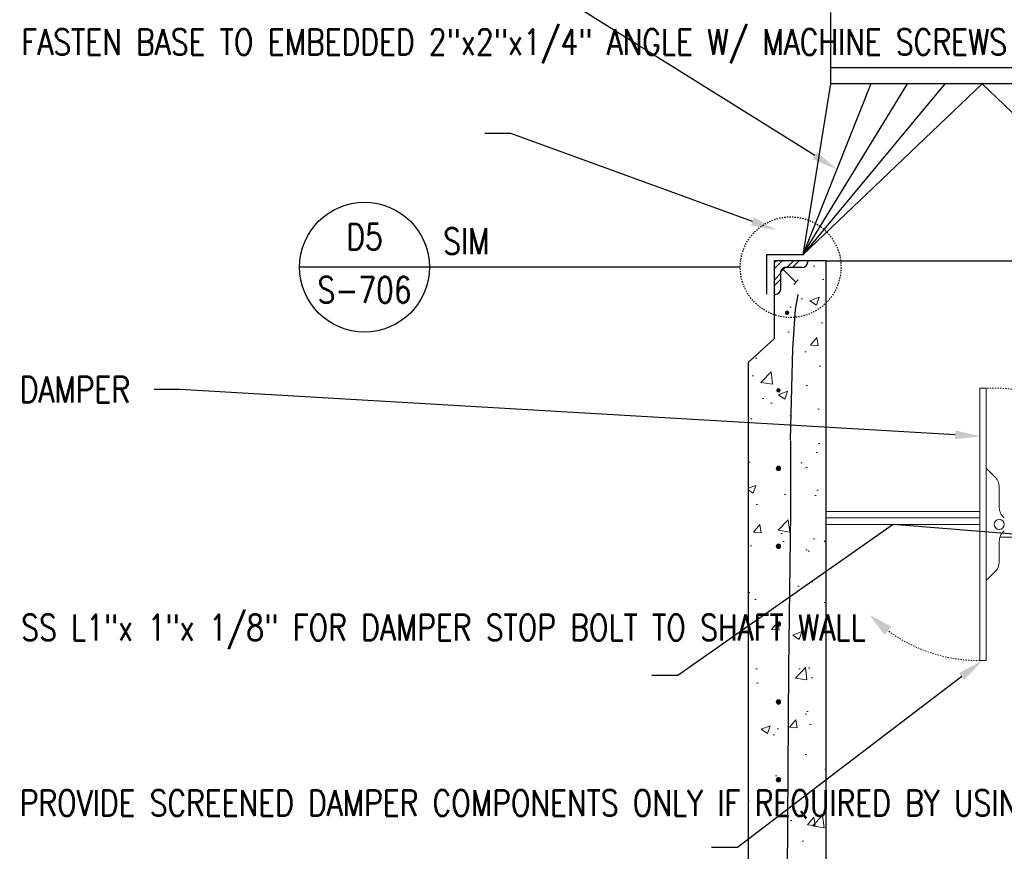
# Model space of a CAD drawing. Header units: inches. Extents: x 2 to 995, y -38 to 322.
# Tile 12 of 38: x 10 to 85, y 156 to 220. Entities that reach past the tile are written whole.
import ezdxf
from ezdxf import colors
from ezdxf.entities.mleader import LeaderData, LeaderLine
from ezdxf.enums import TextEntityAlignment as Align
from ezdxf.math import Vec2, Vec3

# ---------------------------------------------------------------- set-up
doc = ezdxf.new("R2010")
doc.units = ezdxf.units.IN
doc.header["$MEASUREMENT"] = 0
doc.linetypes.add('Hidden 3_32_', pattern=[0.140625, 0.09375, -0.046875])
for name, color, linetype in [('A-DETL', 3, 'Continuous'), ('A-DETL-HDLN', 2, 'Hidden 3_32_'), ('M-DETL-HVY', 4, 'Continuous'), ('M-DETL-LIGHT', 1, 'Continuous'), ('S-ANNO-TEXT', 2, 'Continuous')]:
    doc.layers.add(name, color=color, linetype=linetype)
doc.layers.add('A-WALL-PATT', color=9, linetype='Continuous', lineweight=18, true_color=0x808080)
doc.layers.add('G-ANNO-REFR', color=2, linetype='Continuous', lineweight=35)
doc.layers.add('G-ANNO-TEXT', color=2, linetype='Continuous', lineweight=25)
doc.styles.add('AEC_COMN_TITLE', font='romans.shx', dxfattribs={"width": 0.8, "height": 0.1875})
doc.styles.add('Annotative', font='romans.shx', dxfattribs={"width": 0.8, "height": 0.125})
doc.styles.add('ROMANS', font='ROMANS.shx', dxfattribs={"width": 0.8})

# ---------------------------------------------------------------- blocks, each defined once
blk = doc.blocks.new('Detail Callout AEC')
at = {"color": 0, "linetype": 'ByBlock', "lineweight": -3, "transparency": 16777216}
blk.add_line((0.25, 0), (-0.25, 0), dxfattribs=at)
blk.add_circle((0, 0), 0.25, dxfattribs=at)
at = {"color": 0, "linetype": 'ByBlock', "lineweight": -3, "transparency": 16777216, "style": 'AEC_COMN_TITLE'}
for tag, p in [('VIEWNUMBER', (0, 0.0508)), ('SHEETNUMBER', (0, -0.1263))]:
    blk.add_attdef(tag, text='', height=0.0938, dxfattribs=at).set_placement(p, align=Align.CENTER)
blk = doc.blocks.new('_None')

msp = doc.modelspace()

# ---------------------------------------------------------------- hatches: boundary and pattern name
at = {"layer": 'A-WALL-PATT'}
h = msp.add_hatch(dxfattribs=at)
h.set_pattern_fill('AR-CONC', color=8, style=0)
h.set_pattern_definition([(50, (-819.347, -30.3984), (7.1726, -0.62752), [0.75, -8.25]), (355, (-819.347, -30.3984), (-1.387513, 7.52192), [0.6, -6.6]), (100.45144, (-818.749, -30.451), (5.78509, 6.8944), [0.6374, -7.01142]), (46.1842, (-819.347, -28.398), (10.67241, -1.65519), [1.125, -12.375]), (96.6356, (-818.458, -28.536), (9.34662, 9.74119), [0.9561, -10.51714]), (351.1842, (-819.347, -28.398), (9.34662, 9.74119), [0.9, -9.9]), (21, (-818.347, -28.8984), (5.96907, -4.02619), [0.75, -8.25]), (326, (-818.347, -28.8984), (2.433153, 7.2515), [0.6, -6.6]), (71.45144, (-817.8496, -29.234), (8.402224, 3.22531), [0.6374, -7.01142]), (37.5, (-819.347, -30.3984), (0.1215986, 3.3289385), [0, -6.52, 0, -6.7, 0, -6.625]), (7.5, (-819.347, -30.3984), (2.630695, 3.944117), [0, -3.82, 0, -6.37, 0, -2.525]), (327.5, (-821.577, -30.3984), (5.338224, -0.225549), [0, -2.5, 0, -7.8, 0, -10.35]), (317.5, (-822.577, -30.3984), (5.831862, 1.00105), [0, -3.25, 0, -5.18, 0, -7.35])])
h.paths.add_polyline_path([(71.7718, 35.6743), (71.7718, 201.6743), (70.3305, 201.6743), (70.3305, 201.1419), (68.5402, 201.1419), (68.2718, 200.7809), (68.2718, 199.0905), (67.7718, 199.0806), (67.7718, 195.6743), (65.7718, 193.8458), (65.5843, 35.6743)])
h.paths.add_polyline_path([(68.0842, 185.5129), (68.0411, 185.5185), (68.0009, 185.5352), (67.9664, 185.5617), (67.9399, 185.5962), (67.9232, 185.6364), (67.9175, 185.6795), (67.9232, 185.7227), (67.9399, 185.7629), (67.9664, 185.7974), (68.0009, 185.8239), (68.0411, 185.8405), (68.0842, 185.8462), (68.1273, 185.8405), (68.1675, 185.8239), (68.2021, 185.7974), (68.2285, 185.7629), (68.2452, 185.7227), (68.2509, 185.6795), (68.2452, 185.6364), (68.2285, 185.5962), (68.2021, 185.5617), (68.1675, 185.5352), (68.1273, 185.5185)], flags=16)
h.paths.add_polyline_path([(68.0842, 191.5129), (68.0411, 191.5185), (68.0009, 191.5352), (67.9664, 191.5617), (67.9399, 191.5962), (67.9232, 191.6364), (67.9175, 191.6795), (67.9232, 191.7227), (67.9399, 191.7629), (67.9664, 191.7974), (68.0009, 191.8239), (68.0411, 191.8405), (68.0842, 191.8462), (68.1273, 191.8405), (68.1675, 191.8239), (68.2021, 191.7974), (68.2285, 191.7629), (68.2452, 191.7227), (68.2509, 191.6795), (68.2452, 191.6364), (68.2285, 191.5962), (68.2021, 191.5617), (68.1675, 191.5352), (68.1273, 191.5185)], flags=16)
h.paths.add_polyline_path([(68.7453, 197.4945), (68.7022, 197.5002), (68.662, 197.5169), (68.6274, 197.5434), (68.601, 197.5779), (68.5843, 197.6181), (68.5786, 197.6612), (68.5843, 197.7043), (68.601, 197.7445), (68.6274, 197.7791), (68.662, 197.8056), (68.7022, 197.8222), (68.7453, 197.8279), (68.7884, 197.8222), (68.8286, 197.8056), (68.8631, 197.7791), (68.8896, 197.7445), (68.9063, 197.7043), (68.912, 197.6612), (68.9063, 197.6181), (68.8896, 197.5779), (68.8631, 197.5434), (68.8286, 197.5169), (68.7884, 197.5002)], flags=16)
msp.add_hatch(color=8, dxfattribs=at).paths.add_polyline_path([(76.2688, 172.8145), (76.7791, 173.4676), (75.1064, 174.357)])
at = {"layer": 'M-DETL-HVY'}
for points in [[(68.7453, 197.4945), (68.7884, 197.5002), (68.8286, 197.5169), (68.8631, 197.5434), (68.8896, 197.5779), (68.9063, 197.6181), (68.912, 197.6612), (68.9063, 197.7043), (68.8896, 197.7445), (68.8631, 197.7791), (68.8286, 197.8056), (68.7884, 197.8222), (68.7453, 197.8279), (68.7022, 197.8222), (68.662, 197.8056), (68.6274, 197.7791), (68.601, 197.7445), (68.5843, 197.7043), (68.5786, 197.6612), (68.5843, 197.6181), (68.601, 197.5779), (68.6274, 197.5434), (68.662, 197.5169), (68.7022, 197.5002)], [(68.0842, 191.5129), (68.1273, 191.5185), (68.1675, 191.5352), (68.2021, 191.5617), (68.2285, 191.5962), (68.2452, 191.6364), (68.2509, 191.6795), (68.2452, 191.7227), (68.2285, 191.7629), (68.2021, 191.7974), (68.1675, 191.8239), (68.1273, 191.8405), (68.0842, 191.8462), (68.0411, 191.8405), (68.0009, 191.8239), (67.9664, 191.7974), (67.9399, 191.7629), (67.9232, 191.7227), (67.9175, 191.6795), (67.9232, 191.6364), (67.9399, 191.5962), (67.9664, 191.5617), (68.0009, 191.5352), (68.0411, 191.5185)], [(68.0842, 185.5129), (68.1273, 185.5185), (68.1675, 185.5352), (68.2021, 185.5617), (68.2285, 185.5962), (68.2452, 185.6364), (68.2509, 185.6795), (68.2452, 185.7227), (68.2285, 185.7629), (68.2021, 185.7974), (68.1675, 185.8239), (68.1273, 185.8405), (68.0842, 185.8462), (68.0411, 185.8405), (68.0009, 185.8239), (67.9664, 185.7974), (67.9399, 185.7629), (67.9232, 185.7227), (67.9175, 185.6795), (67.9232, 185.6364), (67.9399, 185.5962), (67.9664, 185.5617), (68.0009, 185.5352), (68.0411, 185.5185)], [(68.0842, 179.5129), (68.1273, 179.5185), (68.1675, 179.5352), (68.2021, 179.5617), (68.2285, 179.5962), (68.2452, 179.6364), (68.2509, 179.6795), (68.2452, 179.7227), (68.2285, 179.7629), (68.2021, 179.7974), (68.1675, 179.8239), (68.1273, 179.8405), (68.0842, 179.8462), (68.0361, 179.8384), (68.0009, 179.8239), (67.9664, 179.7974), (67.9399, 179.7629), (67.9232, 179.7227), (67.9175, 179.6795), (67.9232, 179.6364), (67.9399, 179.5962), (67.9664, 179.5617), (68.0009, 179.5352), (68.044, 179.5182)], [(68.0842, 173.5129), (68.1273, 173.5185), (68.1675, 173.5352), (68.2021, 173.5617), (68.2285, 173.5962), (68.2452, 173.6364), (68.2509, 173.6795), (68.2452, 173.7227), (68.2285, 173.7629), (68.1844, 173.8109), (68.1675, 173.8239), (68.1273, 173.8405), (68.0842, 173.8462), (68.0411, 173.8405), (68.0009, 173.8239), (67.9664, 173.7974), (67.9399, 173.7629), (67.9232, 173.7227), (67.9175, 173.6795), (67.9232, 173.6364), (67.9399, 173.5962), (67.9664, 173.5617), (68.0009, 173.5352), (68.0411, 173.5185)], [(68.0842, 167.5129), (68.1273, 167.5185), (68.1675, 167.5352), (68.2021, 167.5617), (68.2285, 167.5962), (68.2452, 167.6364), (68.2509, 167.6795), (68.2452, 167.7227), (68.2285, 167.7629), (68.2021, 167.7974), (68.1675, 167.8239), (68.1273, 167.8405), (68.0842, 167.8462), (68.0411, 167.8405), (68.0009, 167.8239), (67.9664, 167.7974), (67.9399, 167.7629), (67.9232, 167.7227), (67.9175, 167.6795), (67.9232, 167.6364), (67.9399, 167.5962), (67.9664, 167.5617), (68.0009, 167.5352), (68.0411, 167.5185)], [(68.0842, 161.5129), (68.1273, 161.5185), (68.1675, 161.5352), (68.2021, 161.5617), (68.2285, 161.5962), (68.2452, 161.6364), (68.2509, 161.6795), (68.2452, 161.7227), (68.2285, 161.7629), (68.2021, 161.7974), (68.1675, 161.8239), (68.1273, 161.8405), (68.0842, 161.8462), (68.0411, 161.8405), (68.0009, 161.8239), (67.9664, 161.7974), (67.9399, 161.7629), (67.9232, 161.7227), (67.9175, 161.6795), (67.9232, 161.6364), (67.9399, 161.5962), (67.9664, 161.5617), (68.0009, 161.5352), (68.0411, 161.5185)]]:
    msp.add_hatch(color=256, dxfattribs=at).paths.add_polyline_path(points)

# ---------------------------------------------------------------- linework, layer by layer
at = {"layer": 'A-DETL'}
for p, q in [((72.0843, 220.8062), (72.0843, 215.3062)), ((72.0843, 216.5562), (95.4593, 216.5562)), ((72.0843, 215.3062), (69.9593, 202.1187)), ((95.4593, 215.3062), (72.0843, 215.3062)), ((69.9593, 202.1187), (67.153, 202.1187)), ((67.153, 202.1187), (67.153, 199.0854)), ((67.9191, 201.6743), (67.7718, 201.5271)), ((67.7718, 199.1118), (67.7718, 201.6743)), ((69.8968, 201.1431), (68.5843, 201.1431)), ((70.3343, 201.6743), (70.3343, 201.5806)), ((71.7718, 201.6743), (96.0218, 201.6743)), ((68.2718, 199.5181), (68.2718, 200.8306)), ((67.7718, 199.0806), (67.8343, 199.0806))]:
    msp.add_line(p, q, dxfattribs=at)
for centre, radius, start, end in [((68.5843, 200.8306), 0.3125, 90, 135), ((69.8968, 201.5806), 0.4375, 270, 0), ((68.5843, 200.8306), 0.3125, 135, 180), ((67.8343, 199.5181), 0.4375, 270, 0)]:
    msp.add_arc(centre, radius, start, end, dxfattribs=at)
at = {"layer": 'A-DETL-HDLN'}
msp.add_circle((69.0218, 201.1743), 3.8831, dxfattribs=at)
at = {"layer": 'A-WALL-PATT', "color": 8}
for p, q in [((67.7718, 201.0851), (68.361, 201.6743)), ((68.7449, 201.1743), (69.2449, 201.6743)), ((69.1868, 201.1743), (69.6868, 201.6743)), ((67.7718, 200.2012), (68.2718, 200.7012)), ((67.7718, 199.7593), (68.2718, 200.2593))]:
    msp.add_line(p, q, dxfattribs=at)
at = {"layer": 'A-WALL-PATT'}
for p, q in [((83.5989, 191.8496), (83.5989, 170.8496)), ((84.0989, 191.8496), (83.5989, 191.8496)), ((84.0989, 170.8496), (84.0989, 191.8496)), ((84.0989, 185.6771), (84.8051, 184.9709)), ((85.098, 184.2638), (85.098, 182.6486)), ((83.5989, 182.3496), (71.7718, 182.3496)), ((83.5989, 181.8496), (71.7718, 181.8496)), ((83.5989, 181.3496), (71.7718, 181.3496)), ((85.098, 178.4353), (85.098, 180.0505)), ((85.1438, 180.3496), (95.7718, 180.3496)), ((84.0989, 177.022), (84.8051, 177.7282)), ((83.5989, 170.8496), (84.0989, 170.8496))]:
    msp.add_line(p, q, dxfattribs=at)
msp.add_circle((85.098, 181.3496), 0.3894, dxfattribs=at)
at = {"layer": 'A-WALL-PATT', "linetype": 'Hidden 3_32_'}
for centre, start, end in [((84.5989, 179.8496), 54.382217, 92.385944), ((83.5989, 182.8496), 234.239783, 272.385944)]:
    msp.add_arc(centre, 12.0104, start, end, dxfattribs=at)
at = {"layer": 'A-WALL-PATT'}
for centre, start, end in [((84.098, 184.2638), 0, 45), ((86.098, 182.6486), 180, 232.410772), ((86.098, 180.0505), 127.589228, 180), ((84.098, 178.4353), 315, 0)]:
    msp.add_arc(centre, 1, start, end, dxfattribs=at)
at = {"layer": 'M-DETL-HVY'}
for p, q in [((71.7718, 201.6743), (67.7718, 201.6743)), ((67.7718, 195.6743), (67.7718, 201.6743)), ((68.2718, 200.8126), (68.6023, 201.1431)), ((71.7718, 35.6743), (71.7718, 201.6743)), ((68.3633, 201.0828), (69.4276, 200.018)), ((69.2587, 199.8492), (69.5966, 200.1869)), ((69.3905, 197.9218), (69.5987, 199.0771)), ((69.1983, 194.8724), (69.3905, 197.9218)), ((65.7718, 193.8458), (67.7718, 195.6743)), ((69.0165, 187.8748), (69.1983, 194.8724)), ((65.7718, 35.6743), (65.7718, 193.8458)), ((69.0258, 182.2302), (69.0258, 187.8228)), ((68.8765, 170.2966), (69.0258, 182.2302)), ((68.7541, 151.3728), (68.8765, 170.2966))]:
    msp.add_line(p, q, dxfattribs=at)
for centre, start, end in [((68.0843, 185.6431), 0, 180), ((68.0843, 185.6743), 180, 0), ((68.0843, 179.6431), 0, 180), ((68.0843, 179.6743), 180, 0), ((68.0843, 173.6431), 0, 180), ((68.0843, 173.6743), 180, 0), ((68.0843, 167.6431), 0, 180), ((68.0843, 167.6743), 180, 0), ((68.0843, 161.6431), 0, 180), ((68.0843, 161.6743), 180, 0)]:
    msp.add_arc(centre, 0.1667, start, end, dxfattribs=at)
at = {"layer": 'M-DETL-LIGHT', "linetype": 'Continuous'}
for p, q in [((75.2093, 215.3062), (69.9593, 202.1187)), ((80.8968, 215.3062), (69.9593, 202.1187)), ((69.9593, 202.1187), (83.7718, 215.3062)), ((69.9593, 202.1187), (78.0218, 215.3062)), ((83.7718, 215.3062), (97.5843, 202.1187))]:
    msp.add_line(p, q, dxfattribs=at)

# ---------------------------------------------------------------- texts
at = {"layer": 'G-ANNO-TEXT', "insert": (44.022, 203.1741), "char_height": 2, "width": 4.244863, "attachment_point": 5, "line_spacing_factor": 0.981704, "style": 'Annotative', "bg_fill": 2}
msp.add_mtext('\\pxqc,t3.2,6.4,9.6,12.8,16,19.2,22.4,25.6,28.8,32,35.2,38.4,41.6,44.8,48,51.2,54.4,57.6,60.8,64,67.2,70.4,73.6,76.8,80,83.2,86.4,89.6,92.8,96,99.2,102.4;{SIM}', dxfattribs=at)

# ---------------------------------------------------------------- leaders
at = {"layer": 'G-ANNO-TEXT'}
ml = msp.add_multileader_mtext('Standard', dxfattribs=at)
ml.set_content('VENTILATOR BASE-SAME MATERIAL AS VENTILATOR', color=256, style='Annotative')
ml.set_leader_properties(color=1, linetype='ByLayer', lineweight=-1)
ml.build(insert=Vec2(0, 0))
ml.multileader.update_dxf_attribs({"text_right_attachment_type": 3, "dogleg_length": 0.125, "arrow_head_size": 2, "scale": 16})
ctx = ml.context
ctx.base_point, ctx.scale, ctx.char_height, ctx.arrow_head_size, ctx.landing_gap_size, ctx.plane_origin = Vec3(8.1675, 230.6814), 16, 2, 2, 1.44, Vec3(107.2667, 188.2902)
ctx.right_attachment = 3
notes = []
notes.append((ctx, [(1, (1, 1, 0), (42.838, 227.3481), (-1, 0), 2, [(0, [(72.5843, 208.7124)], 0, [])])]))
ctx.mtext.insert, ctx.mtext.width, ctx.mtext.defined_height, ctx.mtext.flow_direction = Vec3(9.6075, 231.6814), 34.050971, 11.8375, 5
ml = msp.add_multileader_mtext('Standard', dxfattribs=at)
ml.set_content('\\A1;DAMPER', color=256, style='Annotative')
ml.set_leader_properties(color=1, linetype='ByLayer', lineweight=-1)
ml.build(insert=Vec2(0, 0))
ml.multileader.update_dxf_attribs({"text_right_attachment_type": 3, "dogleg_length": 0.125, "arrow_head_size": 2, "scale": 16})
ctx = ml.context
ctx.base_point, ctx.scale, ctx.char_height, ctx.arrow_head_size, ctx.landing_gap_size, ctx.plane_origin = Vec3(8.1675, 191.7387), 16, 2, 2, 1.44, Vec3(2.4073, 159.4777)
ctx.right_attachment = 3
notes.append((ctx, [(1, (1, 1, 0), (21.9618, 191.7387), (-1, 0), 2, [(0, [(83.6998, 188.1329)], 0, [])])]))
ctx.mtext.insert, ctx.mtext.width, ctx.mtext.defined_height, ctx.mtext.flow_direction = Vec3(9.6075, 192.7387), 42.171875, 10.5875, 5
ml = msp.add_multileader_mtext('Standard', dxfattribs=at)
ml.set_content('\\A1;SS L1"x 1"x 1/8" FOR DAMPER STOP BOLT TO SHAFT WALL', color=256, style='Annotative')
ml.set_leader_properties(color=1, linetype='ByLayer', lineweight=-1)
ml.build(insert=Vec2(0, 0))
ml.multileader.update_dxf_attribs({"text_right_attachment_type": 3, "dogleg_length": 0.125, "arrow_head_size": 2, "scale": 16})
ctx = ml.context
ctx.base_point, ctx.scale, ctx.char_height, ctx.arrow_head_size, ctx.landing_gap_size, ctx.plane_origin = Vec3(8.2839, 173.3998), 16, 2, 2, 1.44, Vec3(9.501, 163.2833)
ctx.right_attachment = 3
notes.append((ctx, [(1, (1, 1, 0), (60.3258, 169.6855), (-1, 0), 2, [(1, [(89.1416, 180.3496), (76.9261, 181.3496)], 0, [])])]))
ctx.mtext.insert, ctx.mtext.width, ctx.mtext.defined_height, ctx.mtext.flow_direction = Vec3(9.7239, 174.3998), 47.436046, 10.5875, 5
ml = msp.add_multileader_mtext('Standard', dxfattribs=at)
ml.set_content('\\A1;PROVIDE SCREENED DAMPER COMPONENTS ONLY IF REQUIRED BY USING AGENCY', color=256, style='Annotative')
ml.set_leader_properties(color=1, linetype='ByLayer', lineweight=-1)
ml.build(insert=Vec2(0, 0))
ml.multileader.update_dxf_attribs({"text_right_attachment_type": 3, "dogleg_length": 0.125, "arrow_head_size": 2, "scale": 16})
ctx = ml.context
ctx.base_point, ctx.scale, ctx.char_height, ctx.arrow_head_size, ctx.landing_gap_size, ctx.plane_origin = Vec3(8.1675, 159.7752), 16, 2, 2, 1.44, Vec3(9.501, 146.1027)
ctx.right_attachment = 3
notes.append((ctx, [(1, (1, 1, 0), (64.9332, 156.4418), (-1, 0), 2, [(0, [(83.7949, 170.8378)], 0, [])])]))
ctx.mtext.insert, ctx.mtext.width, ctx.mtext.defined_height, ctx.mtext.flow_direction = Vec3(9.6075, 160.8704), 54.668129, 10.5875, 5
for ctx, leaders in notes:
    for number, flags, end, landing, length, lines in leaders:
        leader = LeaderData()
        leader.index, (leader.has_last_leader_line, leader.has_dogleg_vector, leader.attachment_direction) = number, flags
        leader.last_leader_point, leader.dogleg_vector, leader.dogleg_length = Vec3(end), Vec3(landing), length
        for number, points, colour, breaks in lines:
            line = LeaderLine()
            line.index, line.vertices, line.color, line.breaks = number, Vec3.list(points), colors.encode_raw_color(colour), breaks
            leader.lines.append(line)
        ctx.leaders.append(leader)

# ---------------------------------------------------------------- next in the draw order: block references
at = {"layer": 'G-ANNO-REFR'}
ref = msp.add_blockref('Detail Callout AEC', (36.1804, 201.1743), dxfattribs=dict(at, xscale=19.9999600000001, yscale=19.9999600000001, zscale=19.9999600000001))
ref.add_attrib('VIEWNUMBER', 'D5', dxfattribs={"layer": 'S-ANNO-TEXT', "color": 1, "transparency": 16777216, "height": 2, "style": 'ROMANS', "width": 0.8}).set_placement((36.1804, 201.9243), align=Align.BOTTOM_CENTER)
ref.add_attrib('SHEETNUMBER', 'S-706', dxfattribs={"layer": 'S-ANNO-TEXT', "color": 1, "transparency": 16777216, "height": 2, "style": 'ROMANS', "width": 0.8}).set_placement((36.1804, 198.4227), align=Align.CENTER)

# ---------------------------------------------------------------- next in the draw order: leaders
at = {"layer": 'G-ANNO-TEXT'}
ml = msp.add_multileader_mtext('Standard', dxfattribs=at)
ml.set_content('\\A1;FASTEN BASE TO EMBEDDED 2"x2"x1/4" ANGLE W/ MACHINE SCREWS', color=256, style='Annotative')
ml.set_leader_properties(color=1, linetype='ByLayer', lineweight=-1)
ml.build(insert=Vec2(0, 0))
ml.multileader.update_dxf_attribs({"text_right_attachment_type": 3, "dogleg_length": 0.125, "arrow_head_size": 2, "scale": 16})
ctx = ml.context
ctx.base_point, ctx.scale, ctx.char_height, ctx.arrow_head_size, ctx.landing_gap_size, ctx.plane_origin = Vec3(8.2839, 218.5339), 16, 2, 2, 1.44, Vec3(8.6104, 201.1339)
ctx.right_attachment = 3
notes = []
notes.append((ctx, [(1, (1, 1, 0), (47.4496, 211.4863), (-1, 0), 2, [(0, [(67.9498, 204.0235)], 0, [])])]))
ctx.mtext.insert, ctx.mtext.width, ctx.mtext.defined_height, ctx.mtext.flow_direction = Vec3(9.7239, 219.5339), 35.885681, 10.5875, 5
ml = msp.add_multileader_mtext('Standard', dxfattribs=at)
ml.set_content('\\A1; ', color=256, style='Annotative')
ml.set_leader_properties(color=256, linetype='ByLayer', lineweight=-1)
ml.set_arrow_properties(name='NONE')
ml.build(insert=Vec2(0, 0))
ml.multileader.update_dxf_attribs({"text_right_attachment_type": 3, "dogleg_length": 0.125, "arrow_head_size": 2, "scale": 16})
ctx = ml.context
ctx.base_point, ctx.scale, ctx.char_height, ctx.arrow_head_size, ctx.landing_gap_size, ctx.plane_origin = Vec3(36.7003, 201.1743), 16, 2, 2, 1.44, Vec3(-0.5909, 198.2848)
ctx.right_attachment, ctx.text_align_type = 3, 2
notes.append((ctx, [(1, (1, 1, 0), (44.4062, 201.1743), (-1, 0), 3.2258, [(0, [(65.1387, 201.1743)], 0, [])])]))
ctx.mtext.insert, ctx.mtext.width, ctx.mtext.defined_height, ctx.mtext.alignment, ctx.mtext.flow_direction = Vec3(39.7403, 202.1743), 32.628593, 10.5875, 3, 5
for ctx, leaders in notes:
    for number, flags, end, landing, length, lines in leaders:
        leader = LeaderData()
        leader.index, (leader.has_last_leader_line, leader.has_dogleg_vector, leader.attachment_direction) = number, flags
        leader.last_leader_point, leader.dogleg_vector, leader.dogleg_length = Vec3(end), Vec3(landing), length
        for number, points, colour, breaks in lines:
            line = LeaderLine()
            line.index, line.vertices, line.color, line.breaks = number, Vec3.list(points), colors.encode_raw_color(colour), breaks
            leader.lines.append(line)
        ctx.leaders.append(leader)

doc.saveas('drawing.dxf')
